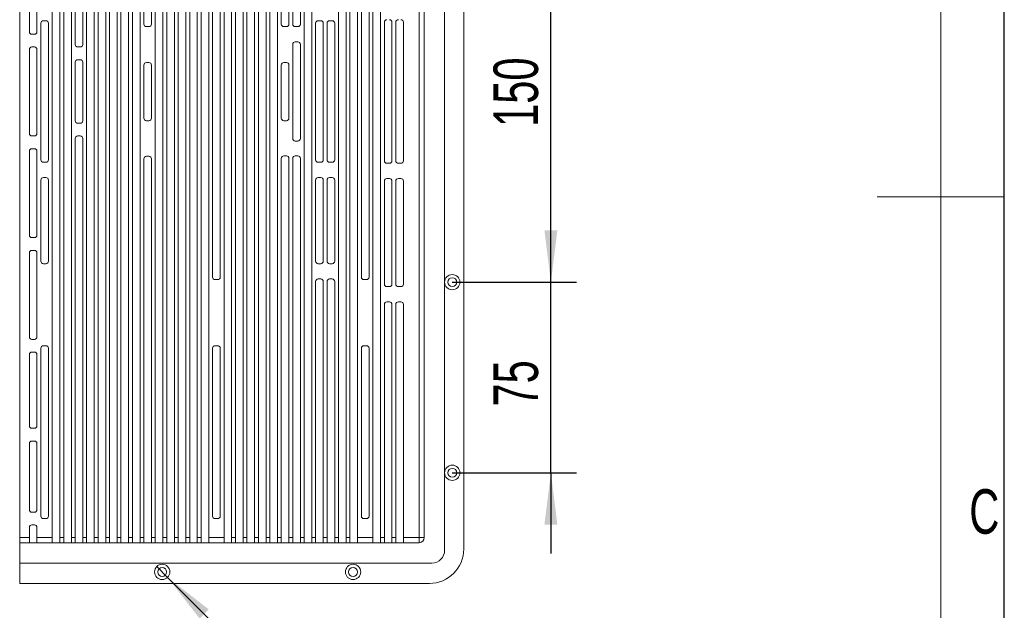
# Model space of a CAD drawing. Header units: millimetres. Extents: x 0 to 658, y -2 to 210.
# Tile 7 of 11: x 220 to 297, y 72 to 119. Entities that reach past the tile are written whole.
import ezdxf

# ---------------------------------------------------------------- set-up
doc = ezdxf.new("R2010")
doc.units = ezdxf.units.MM
doc.layers.add('图框', color=7, linetype='Continuous')
doc.styles.add('SLDTEXTSTYLE0', font='TXT', dxfattribs={"width": 0.7})
doc.styles.add('SLDTEXTSTYLE4', font='TXT', dxfattribs={"width": 0.633333})
doc.styles.add('SLDTEXTSTYLE7', font='TXT', dxfattribs={"width": 0.642857})
doc.dimstyles.new('SLDDIMSTYLE0', dxfattribs={"dimtxt": 3.5, "dimasz": 4.08, "dimexe": 0, "dimexo": 0.0625, "dimgap": 0.875, "dimtad": 2, "dimlfac": 5, "dimrnd": 1e-09, "dimzin": 12, "dimdsep": 46, "dimtxsty": 'SLDTEXTSTYLE0', "dimsah": 1, "dimcen": 0.09, "dimadec": 0, "dimazin": 3, "dimtfac": 1, "dimtofl": 0, "dimtmove": 0, "dimatfit": 3, "dimfxl": 0, "dimfrac": 2, "dimtolj": 1, "dimtzin": 12, "dimarcsym": 0})
doc.dimstyles.new('SLDDIMSTYLE2', dxfattribs={"dimtxt": 3.5, "dimasz": 4.08, "dimexe": 0, "dimexo": 0.0625, "dimgap": 0.875, "dimtad": 2, "dimlfac": 5, "dimrnd": 1e-09, "dimzin": 12, "dimdsep": 46, "dimtxsty": 'SLDTEXTSTYLE0', "dimsah": 1, "dimcen": 0.09, "dimadec": 0, "dimazin": 3, "dimtfac": 1, "dimtmove": 0, "dimatfit": 0, "dimfxl": 0, "dimfrac": 2, "dimtolj": 1, "dimtzin": 12, "dimarcsym": 0})
doc.dimstyles.new('SLDDIMSTYLE8', dxfattribs={"dimtxt": 3.5, "dimasz": 4.08, "dimexe": 0, "dimexo": 0.0625, "dimgap": 0.875, "dimtad": 0, "dimtih": 1, "dimtoh": 1, "dimlfac": 5, "dimrnd": 1e-09, "dimzin": 4, "dimdsep": 46, "dimtxsty": 'SLDTEXTSTYLE0', "dimblk1": 'NONE', "dimsah": 1, "dimcen": 0, "dimadec": 0, "dimazin": 1, "dimtfac": 1, "dimtmove": 0, "dimatfit": 3, "dimldrblk": 'NONE', "dimfxl": 0, "dimfrac": 2, "dimtolj": 1, "dimtzin": 12, "dimarcsym": 0})

# ---------------------------------------------------------------- blocks, each defined once
blk = doc.blocks.new('_D_55')
at = {"layer": '图框'}
for p, q in [((253.614, 128.29), (263.364, 128.29)), ((261.364, 98.29), (261.364, 128.29)), ((253.614, 98.29), (263.364, 98.29))]:
    blk.add_line(p, q, dxfattribs=at)
for points in [[(261.364, 128.29), (260.856, 124.21), (261.872, 124.21)], [(261.364, 98.29), (261.872, 102.37), (260.856, 102.37)]]:
    blk.add_solid(points, dxfattribs=at)
at = {"layer": '图框', "insert": (256.852, 110.5), "char_height": 3.5, "attachment_point": 1, "rotation": 90, "style": 'SLDTEXTSTYLE0'}
blk.add_mtext('150', dxfattribs=at)
blk = doc.blocks.new('_D_56')
at = {"layer": '图框'}
for p, q in [((261.364, 98.29), (261.364, 104.64)), ((253.614, 98.29), (263.364, 98.29)), ((261.364, 83.29), (261.364, 98.29)), ((253.614, 83.29), (263.364, 83.29)), ((261.364, 83.29), (261.364, 76.94))]:
    blk.add_line(p, q, dxfattribs=at)
for points in [[(261.364, 98.29), (261.872, 102.37), (260.856, 102.37)], [(261.364, 83.29), (260.856, 79.21), (261.872, 79.21)]]:
    blk.add_solid(points, dxfattribs=at)
at = {"layer": '图框', "insert": (256.852, 88.5), "char_height": 3.5, "attachment_point": 1, "rotation": 90, "style": 'SLDTEXTSTYLE0'}
blk.add_mtext('75', dxfattribs=at)
blk = doc.blocks.new('SW_SYMBOL_HOLE_DEPTH')
at = {"layer": '图框', "color": 0}
for p, q in [((0, 875), (800, 875)), ((400, 875), (400, 75)), ((100, 555), (400, 75)), ((700, 555), (400, 75))]:
    blk.add_line(p, q, dxfattribs=at)
blk = doc.blocks.new('SW_SYMBOL_HOLE_SINK')
at = {"layer": '图框', "color": 0}
for p, q in [((0, 875), (800, 75)), ((800, 75), (1600, 875))]:
    blk.add_line(p, q, dxfattribs=at)
blk = doc.blocks.new('SW_SYMBOL_HOLE_SPOT')
at = {"layer": '图框', "color": 0}
for p, q in [((0, 875), (0, 75)), ((1600, 75), (1600, 875)), ((0, 75), (1600, 75))]:
    blk.add_line(p, q, dxfattribs=at)
blk = doc.blocks.new('_D_60')
at = {"layer": '图框'}
for p, q in [((230.39, 75.914), (231.238, 75.065)), ((231.238, 75.065), (239.714, 66.573)), ((239.714, 66.573), (281.426, 66.573))]:
    blk.add_line(p, q, dxfattribs=at)
blk.add_solid([(231.238, 75.065), (233.761, 71.818), (234.48, 72.536)], dxfattribs=at)
at = {"layer": '图框', "xscale": 0.004072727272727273, "yscale": 0.004072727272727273, "zscale": 0.004072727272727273}
for name, p in [('SW_SYMBOL_HOLE_DEPTH', (265.539, 65.931)), ('SW_SYMBOL_HOLE_SINK', (246.801, 60.931)), ('SW_SYMBOL_HOLE_SPOT', (245.986, 55.931)), ('SW_SYMBOL_HOLE_DEPTH', (262.892, 55.931))]:
    blk.add_blockref(name, p, dxfattribs=at)
at = {"layer": '图框', "char_height": 3.5, "attachment_point": 1}
for s, insert, style in [('8 x', (241.301, 70.156), 'SLDTEXTSTYLE4'), ('%%c', (249.449, 70.156), 'SLDTEXTSTYLE0'), ('3.50', (255.287, 70.156), 'SLDTEXTSTYLE0'), ('11.50', (271.174, 70.156), 'SLDTEXTSTYLE0'), ('%%c', (253.726, 65.156), 'SLDTEXTSTYLE0'), ('6 X 90°', (259.565, 65.156), 'SLDTEXTSTYLE7'), ('%%c', (252.911, 60.156), 'SLDTEXTSTYLE0'), ('6', (258.75, 60.156), 'SLDTEXTSTYLE0'), ('0.50', (268.527, 60.156), 'SLDTEXTSTYLE0')]:
    blk.add_mtext(s, dxfattribs=dict(at, insert=insert, style=style))
blk = doc.blocks.new('_NONE')

msp = doc.modelspace()

# ---------------------------------------------------------------- linework, layer by layer
at = {"color": 7, "linetype": 'Continuous', "lineweight": 15}
for p, q in [((253.01403671, 77.18974731), (253.01403671, 149.3897461)), ((254.51403677, 77.28974602), (254.51403677, 149.2897459)), ((219.61403683, 148.38974557), (219.61403683, 78.18974635)), ((222.17403695, 148.38974557), (222.17403695, 78.18974635)), ((222.77403667, 78.18974635), (222.77403667, 148.38974557)), ((223.07403728, 78.18974635), (223.07403728, 148.38974557)), ((223.67403701, 78.18974635), (223.67403701, 148.38974557)), ((223.97403687, 116.98974601), (223.97403687, 148.38974557)), ((224.57403697, 116.98974601), (224.57403697, 148.38974557)), ((224.87403683, 78.18974635), (224.87403683, 148.38974557)), ((225.47403693, 78.18974635), (225.47403693, 148.38974557)), ((225.77403679, 78.18974635), (225.77403679, 148.38974557)), ((226.37403689, 78.18974635), (226.37403689, 148.38974557)), ((226.67403675, 78.18974635), (226.67403675, 148.38974557)), ((227.27403685, 78.18974635), (227.27403685, 148.38974557)), ((227.5740369, 78.18974635), (227.5740369, 148.38974557)), ((228.174037, 78.18974635), (228.174037, 148.38974557)), ((228.47403686, 78.18974635), (228.47403686, 148.38974557)), ((229.07403696, 78.18974635), (229.07403696, 148.38974557)), ((229.37403692, 118.58974627), (229.37403692, 148.38974557)), ((229.97403692, 118.58974627), (229.97403692, 148.38974557)), ((230.27403692, 78.18974635), (230.27403692, 148.38974557)), ((230.87403693, 78.18974635), (230.87403693, 148.38974557)), ((231.17403693, 78.18974635), (231.17403693, 148.38974557)), ((231.77403694, 78.18974635), (231.77403694, 148.38974557)), ((232.07403689, 78.18974635), (232.07403689, 148.38974557)), ((232.67403699, 78.18974635), (232.67403699, 148.38974557)), ((232.97403685, 78.18974635), (232.97403685, 148.38974557)), ((233.57403695, 78.18974635), (233.57403695, 148.38974557)), ((233.87403682, 78.18974635), (233.87403682, 148.38974557)), ((234.47403691, 78.18974635), (234.47403691, 148.38974557)), ((235.67403674, 78.18974635), (235.67403674, 148.38974557)), ((236.27403684, 78.18974635), (236.27403684, 148.38974557)), ((236.57403707, 78.18974635), (236.57403707, 148.38974557)), ((237.1740368, 78.18974635), (237.1740368, 148.38974557)), ((237.47403666, 78.18974635), (237.47403666, 148.38974557)), ((238.07403713, 78.18974635), (238.07403713, 148.38974557)), ((238.37403699, 78.18974635), (238.37403699, 148.38974557)), ((238.97403672, 78.18974635), (238.97403672, 148.38974557)), ((239.27403658, 78.18974635), (239.27403658, 148.38974557)), ((239.87403705, 78.18974635), (239.87403705, 148.38974557)), ((240.17403692, 118.58974627), (240.17403692, 148.38974557)), ((240.77403664, 118.58974627), (240.77403664, 148.38974557)), ((241.07403725, 118.58974627), (241.07403725, 148.38974557)), ((241.67403698, 118.58974627), (241.67403698, 148.38974557)), ((241.97403684, 78.18974635), (241.97403684, 148.38974557)), ((242.57403657, 78.18974635), (242.57403657, 148.38974557)), ((244.6740371, 78.18974635), (244.6740371, 148.38974557)), ((245.27403682, 78.18974635), (245.27403682, 148.38974557)), ((245.57403743, 78.18974635), (245.57403743, 148.38974557)), ((246.17403716, 78.18974635), (246.17403716, 148.38974557)), ((247.37403661, 78.18974635), (247.37403661, 148.38974557)), ((247.97403633, 78.18974635), (247.97403633, 148.38974557)), ((251.01403713, 78.18974635), (251.01403713, 148.38974557)), ((251.41403645, 148.38974557), (251.41403645, 78.18974635)), ((234.77403678, 98.68974766), (234.77403678, 127.88974612)), ((235.37403688, 98.68974766), (235.37403688, 127.88974612)), ((246.47403627, 98.68974766), (246.47403627, 127.88974612)), ((247.07403749, 98.68974766), (247.07403749, 127.88974612)), ((220.37403702, 117.98974654), (220.37403702, 124.58974651)), ((220.97403675, 117.98974654), (220.97403675, 124.58974651)), ((221.27403661, 107.91974595), (221.27403661, 118.65974596)), ((221.47403702, 118.85974637), (221.67403668, 118.85974637)), ((221.87403708, 107.91974595), (221.87403708, 118.65974596)), ((242.87403717, 107.91974595), (242.87403717, 118.65974596)), ((243.07403683, 118.85974637), (243.27403724, 118.85974637)), ((243.47403764, 107.91974595), (243.47403764, 118.65974596)), ((243.77403676, 107.91974595), (243.77403676, 118.65974596)), ((243.97403717, 118.85974637), (244.17403757, 118.85974637)), ((244.37403649, 107.91974595), (244.37403649, 118.65974596)), ((248.27403694, 107.83974609), (248.27403694, 118.73974583)), ((248.87403667, 107.83974609), (248.87403667, 118.73974583)), ((249.17403727, 107.83974609), (249.17403727, 118.73974583)), ((249.774037, 107.83974609), (249.774037, 118.73974583)), ((220.77403709, 117.78974614), (220.57403668, 117.78974614)), ((229.57403695, 118.38974586), (229.77403689, 118.38974586)), ((240.37403658, 118.38974586), (240.57403698, 118.38974586)), ((241.27403691, 118.38974586), (241.47403657, 118.38974586)), ((241.07403725, 109.58974591), (241.07403725, 116.98974601)), ((241.27403691, 117.18974641), (241.47403657, 117.18974641)), ((241.67403698, 116.98974601), (241.67403698, 109.58974591)), ((220.37403702, 109.98974672), (220.37403702, 116.58974669)), ((220.57403668, 116.7897456), (220.77403709, 116.7897456)), ((220.97403675, 109.98974672), (220.97403675, 116.58974669)), ((224.37403694, 116.7897456), (224.17403727, 116.7897456)), ((223.97403687, 110.98974577), (223.97403687, 115.58974615)), ((224.17403727, 115.78974656), (224.37403694, 115.78974656)), ((224.57403697, 110.98974577), (224.57403697, 115.58974615)), ((229.37403692, 111.18974617), (229.37403692, 115.3697469)), ((229.57403695, 115.56974581), (229.77403689, 115.56974581)), ((229.97403692, 111.18974617), (229.97403692, 115.3697469)), ((240.17403692, 111.18974617), (240.17403692, 115.3697469)), ((240.37403658, 115.56974581), (240.57403698, 115.56974581)), ((240.77403664, 111.18974617), (240.77403664, 115.3697469)), ((224.37403694, 110.78974685), (224.17403727, 110.78974685)), ((229.77403689, 110.98974577), (229.57403695, 110.98974577)), ((240.57403698, 110.98974577), (240.37403658, 110.98974577)), ((220.77403709, 109.78974632), (220.57403668, 109.78974632)), ((223.97403687, 78.18974635), (223.97403687, 109.58974591)), ((224.17403727, 109.78974632), (224.37403694, 109.78974632)), ((224.57403697, 78.18974635), (224.57403697, 109.58974591)), ((241.27403691, 109.38974551), (241.47403657, 109.38974551)), ((220.37403702, 101.9897469), (220.37403702, 108.58974687)), ((220.57403668, 108.78974578), (220.77403709, 108.78974578)), ((220.97403675, 101.9897469), (220.97403675, 108.58974687)), ((221.47403702, 107.71974555), (221.67403668, 107.71974555)), ((229.37403692, 78.18974635), (229.37403692, 107.98974565)), ((229.57403695, 108.18974605), (229.77403689, 108.18974605)), ((229.97403692, 78.18974635), (229.97403692, 107.98974565)), ((240.17403692, 78.18974635), (240.17403692, 108.02057764)), ((240.37403658, 108.22057805), (240.57403698, 108.22057805)), ((240.77403664, 78.18974635), (240.77403664, 108.02057764)), ((241.07403725, 78.18974635), (241.07403725, 108.02057764)), ((241.27403691, 108.22057805), (241.47403657, 108.22057805)), ((241.67403698, 78.18974635), (241.67403698, 108.02057764)), ((243.07403683, 107.71974555), (243.27403724, 107.71974555)), ((243.97403717, 107.71974555), (244.17403757, 107.71974555)), ((248.47403735, 107.63974569), (248.67403626, 107.63974569)), ((249.37403619, 107.63974569), (249.5740366, 107.63974569)), ((221.27403661, 99.93974647), (221.27403661, 106.31974718)), ((221.47403702, 106.51974759), (221.67403668, 106.51974759)), ((221.87403708, 99.93974647), (221.87403708, 106.31974718)), ((242.87403717, 99.93974647), (242.87403717, 106.31974718)), ((243.07403683, 106.51974759), (243.27403724, 106.51974759)), ((243.47403764, 99.93974647), (243.47403764, 106.31974718)), ((243.77403676, 99.93974647), (243.77403676, 106.31974718)), ((243.97403717, 106.51974759), (244.17403757, 106.51974759)), ((244.37403649, 99.93974647), (244.37403649, 106.31974718)), ((248.27403694, 98.1397458), (248.27403694, 106.23974583)), ((248.47403735, 106.43974623), (248.67403626, 106.43974623)), ((248.87403667, 98.1397458), (248.87403667, 106.23974583)), ((249.17403727, 98.1397458), (249.17403727, 106.23974583)), ((249.37403619, 106.43974623), (249.5740366, 106.43974623)), ((249.774037, 98.1397458), (249.774037, 106.23974583)), ((220.77403709, 101.7897465), (220.57403668, 101.7897465)), ((220.57403668, 100.78974745), (220.77403709, 100.78974745)), ((220.37403702, 93.98974559), (220.37403702, 100.58974704)), ((220.97403675, 93.98974559), (220.97403675, 100.58974704)), ((221.47403702, 99.73974607), (221.67403668, 99.73974607)), ((243.07403683, 99.73974607), (243.27403724, 99.73974607)), ((243.97403717, 99.73974607), (244.17403757, 99.73974607)), ((234.97403681, 98.48974726), (235.17403684, 98.48974726)), ((242.87403717, 78.18974635), (242.87403717, 98.33974621)), ((243.07403683, 98.53974662), (243.27403724, 98.53974662)), ((243.47403764, 78.18974635), (243.47403764, 98.33974621)), ((243.77403676, 78.18974635), (243.77403676, 98.33974621)), ((243.97403717, 98.53974662), (244.17403757, 98.53974662)), ((244.37403649, 78.18974635), (244.37403649, 98.33974621)), ((246.67403668, 98.48974726), (246.87403708, 98.48974726)), ((248.47403735, 97.9397454), (248.67403626, 97.9397454)), ((249.37403619, 97.9397454), (249.5740366, 97.9397454)), ((248.47403735, 96.73974595), (248.67403626, 96.73974595)), ((249.37403619, 96.73974595), (249.5740366, 96.73974595)), ((248.27403694, 78.18974635), (248.27403694, 96.53974554)), ((248.87403667, 78.18974635), (248.87403667, 96.53974554)), ((249.17403727, 78.18974635), (249.17403727, 96.53974554)), ((249.774037, 78.18974635), (249.774037, 96.53974554)), ((220.77403709, 93.78974518), (220.57403668, 93.78974518)), ((221.27403661, 79.88974831), (221.27403661, 93.08974526)), ((221.47403702, 93.28974566), (221.67403668, 93.28974566)), ((221.87403708, 79.88974831), (221.87403708, 93.08974526)), ((234.77403678, 79.88974831), (234.77403678, 93.08974526)), ((234.97403681, 93.28974566), (235.17403684, 93.28974566)), ((235.37403688, 79.88974831), (235.37403688, 93.08974526)), ((246.47403627, 79.88974831), (246.47403627, 93.08974526)), ((246.67403668, 93.28974566), (246.87403708, 93.28974566)), ((247.07403749, 79.88974831), (247.07403749, 93.08974526)), ((220.37403702, 86.98974631), (220.37403702, 92.58974573)), ((220.57403668, 92.78974614), (220.77403709, 92.78974614)), ((220.97403675, 86.98974631), (220.97403675, 92.58974573)), ((220.77403709, 86.7897459), (220.57403668, 86.7897459)), ((220.37403702, 80.38974783), (220.37403702, 85.58974645)), ((220.57403668, 85.78974685), (220.77403709, 85.78974685)), ((220.97403675, 80.38974783), (220.97403675, 85.58974645)), ((220.77403709, 80.18974445), (220.57403668, 80.18974445)), ((220.37403702, 78.18974635), (220.37403702, 78.98974797)), ((220.57403668, 79.1897454), (220.77403709, 79.1897454)), ((220.97403675, 78.18974635), (220.97403675, 78.98974797)), ((221.47403702, 79.68974492), (221.67403668, 79.68974492)), ((234.97403681, 79.68974492), (235.17403684, 79.68974492)), ((246.67403668, 79.68974492), (246.87403708, 79.68974492)), ((219.61403683, 78.18974635), (220.37403702, 78.18974635)), ((219.61403683, 77.78974554), (219.61403683, 78.18974635)), ((220.37403702, 77.78974554), (220.37403702, 78.18974635)), ((220.97403675, 78.18974635), (222.17403695, 78.18974635)), ((220.97403675, 77.78974554), (220.97403675, 78.18974635)), ((222.17403695, 78.18974635), (222.17403695, 77.78974554)), ((222.77403667, 78.18974635), (223.07403728, 78.18974635)), ((222.77403667, 77.78974554), (222.77403667, 78.18974635)), ((223.07403728, 77.78974554), (223.07403728, 78.18974635)), ((223.67403701, 78.18974635), (223.97403687, 78.18974635)), ((223.67403701, 77.78974554), (223.67403701, 78.18974635)), ((223.97403687, 77.78974554), (223.97403687, 78.18974635)), ((224.57403697, 78.18974635), (224.87403683, 78.18974635)), ((224.57403697, 77.78974554), (224.57403697, 78.18974635)), ((224.87403683, 77.78974554), (224.87403683, 78.18974635)), ((225.47403693, 78.18974635), (225.77403679, 78.18974635)), ((225.47403693, 77.78974554), (225.47403693, 78.18974635)), ((225.77403679, 77.78974554), (225.77403679, 78.18974635)), ((226.37403689, 78.18974635), (226.67403675, 78.18974635)), ((226.37403689, 77.78974554), (226.37403689, 78.18974635)), ((226.67403675, 77.78974554), (226.67403675, 78.18974635)), ((227.27403685, 78.18974635), (227.5740369, 78.18974635)), ((227.27403685, 77.78974554), (227.27403685, 78.18974635)), ((227.5740369, 77.78974554), (227.5740369, 78.18974635)), ((228.174037, 78.18974635), (228.47403686, 78.18974635)), ((228.174037, 77.78974554), (228.174037, 78.18974635)), ((228.47403686, 77.78974554), (228.47403686, 78.18974635)), ((229.07403696, 78.18974635), (229.37403692, 78.18974635)), ((229.07403696, 77.78974554), (229.07403696, 78.18974635)), ((229.37403692, 77.78974554), (229.37403692, 78.18974635)), ((229.97403692, 78.18974635), (230.27403692, 78.18974635)), ((229.97403692, 77.78974554), (229.97403692, 78.18974635)), ((230.27403692, 77.78974554), (230.27403692, 78.18974635)), ((230.87403693, 78.18974635), (231.17403693, 78.18974635)), ((230.87403693, 77.78974554), (230.87403693, 78.18974635)), ((231.17403693, 77.78974554), (231.17403693, 78.18974635)), ((231.77403694, 78.18974635), (232.07403689, 78.18974635)), ((231.77403694, 77.78974554), (231.77403694, 78.18974635)), ((232.07403689, 77.78974554), (232.07403689, 78.18974635)), ((232.67403699, 78.18974635), (232.97403685, 78.18974635)), ((232.67403699, 77.78974554), (232.67403699, 78.18974635)), ((232.97403685, 77.78974554), (232.97403685, 78.18974635)), ((233.57403695, 78.18974635), (233.87403682, 78.18974635)), ((233.57403695, 77.78974554), (233.57403695, 78.18974635)), ((233.87403682, 77.78974554), (233.87403682, 78.18974635)), ((234.47403691, 78.18974635), (235.67403674, 78.18974635)), ((234.47403691, 77.78974554), (234.47403691, 78.18974635)), ((235.67403674, 77.78974554), (235.67403674, 78.18974635)), ((236.27403684, 78.18974635), (236.57403707, 78.18974635)), ((236.27403684, 77.78974554), (236.27403684, 78.18974635)), ((236.57403707, 77.78974554), (236.57403707, 78.18974635)), ((237.1740368, 78.18974635), (237.47403666, 78.18974635)), ((237.1740368, 77.78974554), (237.1740368, 78.18974635)), ((237.47403666, 77.78974554), (237.47403666, 78.18974635)), ((238.07403713, 78.18974635), (238.37403699, 78.18974635)), ((238.07403713, 77.78974554), (238.07403713, 78.18974635)), ((238.37403699, 77.78974554), (238.37403699, 78.18974635)), ((238.97403672, 78.18974635), (239.27403658, 78.18974635)), ((238.97403672, 77.78974554), (238.97403672, 78.18974635)), ((239.27403658, 77.78974554), (239.27403658, 78.18974635)), ((239.87403705, 78.18974635), (240.17403692, 78.18974635)), ((239.87403705, 77.78974554), (239.87403705, 78.18974635)), ((240.17403692, 77.78974554), (240.17403692, 78.18974635)), ((240.77403664, 78.18974635), (241.07403725, 78.18974635)), ((240.77403664, 77.78974554), (240.77403664, 78.18974635)), ((241.07403725, 77.78974554), (241.07403725, 78.18974635)), ((241.67403698, 78.18974635), (241.97403684, 78.18974635)), ((241.67403698, 77.78974554), (241.67403698, 78.18974635)), ((241.97403684, 77.78974554), (241.97403684, 78.18974635)), ((242.57403657, 78.18974635), (242.87403717, 78.18974635)), ((242.57403657, 77.78974554), (242.57403657, 78.18974635)), ((242.87403717, 77.78974554), (242.87403717, 78.18974635)), ((243.47403764, 78.18974635), (243.77403676, 78.18974635)), ((243.47403764, 77.78974554), (243.47403764, 78.18974635)), ((243.77403676, 77.78974554), (243.77403676, 78.18974635)), ((244.37403649, 78.18974635), (244.6740371, 78.18974635)), ((244.37403649, 77.78974554), (244.37403649, 78.18974635)), ((244.6740371, 77.78974554), (244.6740371, 78.18974635)), ((245.27403682, 78.18974635), (245.57403743, 78.18974635)), ((245.27403682, 77.78974554), (245.27403682, 78.18974635)), ((245.57403743, 77.78974554), (245.57403743, 78.18974635)), ((246.17403716, 78.18974635), (247.37403661, 78.18974635)), ((246.17403716, 77.78974554), (246.17403716, 78.18974635)), ((247.37403661, 77.78974554), (247.37403661, 78.18974635)), ((247.97403633, 78.18974635), (248.27403694, 78.18974635)), ((247.97403633, 77.78974554), (247.97403633, 78.18974635)), ((248.27403694, 77.78974554), (248.27403694, 78.18974635)), ((248.87403667, 78.18974635), (249.17403727, 78.18974635)), ((248.87403667, 77.78974554), (248.87403667, 78.18974635)), ((249.17403727, 77.78974554), (249.17403727, 78.18974635)), ((249.774037, 78.18974635), (251.01403713, 78.18974635)), ((249.774037, 77.78974554), (249.774037, 78.18974635)), ((251.01403713, 78.18974635), (251.01403713, 77.78974554)), ((251.01403713, 78.18974635), (251.41403645, 78.18974635)), ((220.37403702, 77.78974554), (219.61403683, 77.78974554)), ((219.61403683, 77.78974554), (219.61403683, 76.18974826)), ((220.37403702, 77.78974554), (220.97403675, 77.78974554)), ((222.17403695, 77.78974554), (220.97403675, 77.78974554)), ((222.17403695, 77.78974554), (222.77403667, 77.78974554)), ((223.07403728, 77.78974554), (222.77403667, 77.78974554)), ((223.07403728, 77.78974554), (223.67403701, 77.78974554)), ((223.97403687, 77.78974554), (223.67403701, 77.78974554)), ((223.97403687, 77.78974554), (224.57403697, 77.78974554)), ((224.87403683, 77.78974554), (224.57403697, 77.78974554)), ((224.87403683, 77.78974554), (225.47403693, 77.78974554)), ((225.77403679, 77.78974554), (225.47403693, 77.78974554)), ((225.77403679, 77.78974554), (226.37403689, 77.78974554)), ((226.67403675, 77.78974554), (226.37403689, 77.78974554)), ((226.67403675, 77.78974554), (227.27403685, 77.78974554)), ((227.5740369, 77.78974554), (227.27403685, 77.78974554)), ((227.5740369, 77.78974554), (228.174037, 77.78974554)), ((228.47403686, 77.78974554), (228.174037, 77.78974554)), ((228.47403686, 77.78974554), (229.07403696, 77.78974554)), ((229.37403692, 77.78974554), (229.07403696, 77.78974554)), ((229.37403692, 77.78974554), (229.97403692, 77.78974554)), ((230.27403692, 77.78974554), (229.97403692, 77.78974554)), ((230.27403692, 77.78974554), (230.87403693, 77.78974554)), ((231.17403693, 77.78974554), (230.87403693, 77.78974554)), ((231.17403693, 77.78974554), (231.77403694, 77.78974554)), ((232.07403689, 77.78974554), (231.77403694, 77.78974554)), ((232.07403689, 77.78974554), (232.67403699, 77.78974554)), ((232.97403685, 77.78974554), (232.67403699, 77.78974554)), ((232.97403685, 77.78974554), (233.57403695, 77.78974554)), ((233.87403682, 77.78974554), (233.57403695, 77.78974554)), ((233.87403682, 77.78974554), (234.47403691, 77.78974554)), ((235.67403674, 77.78974554), (234.47403691, 77.78974554)), ((235.67403674, 77.78974554), (236.27403684, 77.78974554)), ((236.57403707, 77.78974554), (236.27403684, 77.78974554)), ((236.57403707, 77.78974554), (237.1740368, 77.78974554)), ((237.47403666, 77.78974554), (237.1740368, 77.78974554)), ((237.47403666, 77.78974554), (238.07403713, 77.78974554)), ((238.37403699, 77.78974554), (238.07403713, 77.78974554)), ((238.37403699, 77.78974554), (238.97403672, 77.78974554)), ((239.27403658, 77.78974554), (238.97403672, 77.78974554)), ((239.27403658, 77.78974554), (239.87403705, 77.78974554)), ((240.17403692, 77.78974554), (239.87403705, 77.78974554)), ((240.17403692, 77.78974554), (240.77403664, 77.78974554)), ((241.07403725, 77.78974554), (240.77403664, 77.78974554)), ((241.07403725, 77.78974554), (241.67403698, 77.78974554)), ((241.97403684, 77.78974554), (241.67403698, 77.78974554)), ((241.97403684, 77.78974554), (242.57403657, 77.78974554)), ((242.87403717, 77.78974554), (242.57403657, 77.78974554)), ((242.87403717, 77.78974554), (243.47403764, 77.78974554)), ((243.77403676, 77.78974554), (243.47403764, 77.78974554)), ((243.77403676, 77.78974554), (244.37403649, 77.78974554)), ((244.6740371, 77.78974554), (244.37403649, 77.78974554)), ((244.6740371, 77.78974554), (245.27403682, 77.78974554)), ((245.57403743, 77.78974554), (245.27403682, 77.78974554)), ((245.57403743, 77.78974554), (246.17403716, 77.78974554)), ((247.37403661, 77.78974554), (246.17403716, 77.78974554)), ((247.37403661, 77.78974554), (247.97403633, 77.78974554)), ((248.27403694, 77.78974554), (247.97403633, 77.78974554)), ((248.27403694, 77.78974554), (248.87403667, 77.78974554)), ((249.17403727, 77.78974554), (248.87403667, 77.78974554)), ((249.17403727, 77.78974554), (249.774037, 77.78974554)), ((251.01403713, 77.78974554), (249.774037, 77.78974554)), ((219.61403683, 76.18974826), (252.01403767, 76.18974826)), ((219.61403683, 74.58974502), (219.61403683, 76.18974826)), ((219.61403683, 74.58974502), (251.81403726, 74.58974502))]:
    msp.add_line(p, q, dxfattribs=at)
for centre, radius in [((253.61403692, 98.28974618), 0.6), ((253.61403692, 98.28974618), 0.35), ((253.61403692, 83.28974618), 0.6), ((253.61403692, 83.28974618), 0.35), ((230.81403692, 75.48974618), 0.6), ((230.81403692, 75.48974618), 0.35), ((245.81403692, 75.48974618), 0.6), ((245.81403692, 75.48974618), 0.35)]:
    msp.add_circle(centre, radius, dxfattribs=at)
for centre, radius, start, end in [((221.47403692, 118.65974618), 0.2, 90, 180), ((221.67403692, 118.65974618), 0.2, 0, 90), ((229.57403692, 118.58974618), 0.2, 180, 270), ((229.77403692, 118.58974618), 0.2, 270, 0), ((240.37403692, 118.58974618), 0.2, 180, 270), ((240.57403692, 118.58974618), 0.2, 270, 0), ((241.27403692, 118.58974618), 0.2, 180, 270), ((241.47403692, 118.58974618), 0.2, 270, 0), ((243.07403692, 118.65974618), 0.2, 90, 180), ((243.27403692, 118.65974618), 0.2, 0, 90), ((243.97403692, 118.65974618), 0.2, 90, 180), ((244.17403692, 118.65974618), 0.2, 0, 90), ((248.47403692, 118.73974618), 0.2, 90, 180), ((248.67403692, 118.73974618), 0.2, 0, 90), ((249.37403692, 118.73974618), 0.2, 90, 180), ((249.57403692, 118.73974618), 0.2, 0, 90), ((220.57403692, 117.98974618), 0.2, 180, 270), ((220.77403692, 117.98974618), 0.2, 270, 0), ((224.17403692, 116.98974618), 0.2, 180, 270), ((224.37403692, 116.98974618), 0.2, 270, 0), ((241.27403692, 116.98974618), 0.2, 90, 180), ((241.47403692, 116.98974618), 0.2, 0, 90), ((220.57403692, 116.58974618), 0.2, 90, 180), ((220.77403692, 116.58974618), 0.2, 0, 90), ((224.17403692, 115.58974618), 0.2, 90, 180), ((224.37403692, 115.58974618), 0.2, 0, 90), ((229.57403692, 115.36974618), 0.2, 90, 180), ((229.77403692, 115.36974618), 0.2, 0, 90), ((240.37403692, 115.36974618), 0.2, 90, 180), ((240.57403692, 115.36974618), 0.2, 0, 90), ((224.17403692, 110.98974618), 0.2, 180, 270), ((224.37403692, 110.98974618), 0.2, 270, 0), ((229.57403692, 111.18974618), 0.2, 180, 270), ((229.77403692, 111.18974618), 0.2, 270, 0), ((240.37403692, 111.18974618), 0.2, 180, 270), ((240.57403692, 111.18974618), 0.2, 270, 0), ((220.57403692, 109.98974618), 0.2, 180, 270), ((220.77403692, 109.98974618), 0.2, 270, 0), ((224.17403692, 109.58974618), 0.2, 90, 180), ((224.37403692, 109.58974618), 0.2, 0, 90), ((241.27403692, 109.58974618), 0.2, 180, 270), ((241.47403692, 109.58974618), 0.2, 270, 0), ((220.57403692, 108.58974618), 0.2, 90, 180), ((220.77403692, 108.58974618), 0.2, 0, 90), ((221.47403692, 107.91974618), 0.2, 180, 270), ((221.67403692, 107.91974618), 0.2, 270, 0), ((229.57403692, 107.98974618), 0.2, 90, 180), ((229.77403692, 107.98974618), 0.2, 0, 90), ((240.37403692, 108.02057779), 0.2, 90, 180), ((240.57403692, 108.02057779), 0.2, 0, 90), ((241.27403692, 108.02057779), 0.2, 90, 180), ((241.47403692, 108.02057779), 0.2, 0, 90), ((243.07403692, 107.91974618), 0.2, 180, 270), ((243.27403692, 107.91974618), 0.2, 270, 0), ((243.97403692, 107.91974618), 0.2, 180, 270), ((244.17403692, 107.91974618), 0.2, 270, 0), ((248.47403692, 107.83974618), 0.2, 180, 270), ((248.67403692, 107.83974618), 0.2, 270, 0), ((249.37403692, 107.83974618), 0.2, 180, 270), ((249.57403692, 107.83974618), 0.2, 270, 0), ((221.47403692, 106.31974618), 0.2, 90, 180), ((221.67403692, 106.31974618), 0.2, 0, 90), ((243.07403692, 106.31974618), 0.2, 90, 180), ((243.27403692, 106.31974618), 0.2, 0, 90), ((243.97403692, 106.31974618), 0.2, 90, 180), ((244.17403692, 106.31974618), 0.2, 0, 90), ((248.47403692, 106.23974618), 0.2, 90, 180), ((248.67403692, 106.23974618), 0.2, 0, 90), ((249.37403692, 106.23974618), 0.2, 90, 180), ((249.57403692, 106.23974618), 0.2, 0, 90), ((220.57403692, 101.98974618), 0.2, 180, 270), ((220.77403692, 101.98974618), 0.2, 270, 0), ((220.57403692, 100.58974618), 0.2, 90, 180), ((220.77403692, 100.58974618), 0.2, 0, 90), ((221.47403692, 99.93974618), 0.2, 180, 270), ((221.67403692, 99.93974618), 0.2, 270, 0), ((243.07403692, 99.93974618), 0.2, 180, 270), ((243.27403692, 99.93974618), 0.2, 270, 0), ((243.97403692, 99.93974618), 0.2, 180, 270), ((244.17403692, 99.93974618), 0.2, 270, 0), ((234.97403692, 98.68974618), 0.2, 180, 270), ((235.17403692, 98.68974618), 0.2, 270, 0), ((243.07403692, 98.33974618), 0.2, 90, 180), ((243.27403692, 98.33974618), 0.2, 0, 90), ((243.97403692, 98.33974618), 0.2, 90, 180), ((244.17403692, 98.33974618), 0.2, 0, 90), ((246.67403692, 98.68974618), 0.2, 180, 270), ((246.87403692, 98.68974618), 0.2, 270, 0), ((248.47403692, 98.13974618), 0.2, 180, 270), ((248.67403692, 98.13974618), 0.2, 270, 0), ((249.37403692, 98.13974618), 0.2, 180, 270), ((249.57403692, 98.13974618), 0.2, 270, 0), ((248.47403692, 96.53974618), 0.2, 90, 180), ((248.67403692, 96.53974618), 0.2, 0, 90), ((249.37403692, 96.53974618), 0.2, 90, 180), ((249.57403692, 96.53974618), 0.2, 0, 90), ((220.57403692, 93.98974618), 0.2, 180, 270), ((220.77403692, 93.98974618), 0.2, 270, 0), ((221.47403692, 93.08974618), 0.2, 90, 180), ((221.67403692, 93.08974618), 0.2, 0, 90), ((234.97403692, 93.08974618), 0.2, 90, 180), ((235.17403692, 93.08974618), 0.2, 0, 90), ((246.67403692, 93.08974618), 0.2, 90, 180), ((246.87403692, 93.08974618), 0.2, 0, 90), ((220.57403692, 92.58974618), 0.2, 90, 180), ((220.77403692, 92.58974618), 0.2, 0, 90), ((220.57403692, 86.98974618), 0.2, 180, 270), ((220.77403692, 86.98974618), 0.2, 270, 0), ((220.57403692, 85.58974618), 0.2, 90, 180), ((220.77403692, 85.58974618), 0.2, 0, 90), ((220.57403692, 80.38974618), 0.2, 180, 270), ((220.77403692, 80.38974618), 0.2, 270, 0), ((221.47403692, 79.88974618), 0.2, 180, 270), ((221.67403692, 79.88974618), 0.2, 270, 0), ((234.97403692, 79.88974618), 0.2, 180, 270), ((235.17403692, 79.88974618), 0.2, 270, 0), ((246.67403692, 79.88974618), 0.2, 180, 270), ((246.87403692, 79.88974618), 0.2, 270, 0), ((220.57403692, 78.98974618), 0.2, 90, 180), ((220.77403692, 78.98974618), 0.2, 0, 90), ((251.01403692, 78.18974618), 0.4, 270, 0), ((251.81403692, 77.28974618), 2.7, 270, 0), ((252.01403692, 77.18974618), 1, 270, 0)]:
    msp.add_arc(centre, radius, start, end, dxfattribs=at)
at = {"layer": '图框'}
msp.add_line((297, 0), (297, 210), dxfattribs=at)
at = {"layer": '图框', "linetype": 'Continuous', "lineweight": 15}
msp.add_line((292, 5), (292, 205), dxfattribs=at)
at = {"layer": '图框', "lineweight": 15}
msp.add_line((297, 105), (287, 105), dxfattribs=at)

# ---------------------------------------------------------------- texts
at = {"layer": '图框', "insert": (295.42725694, 81.99728633), "char_height": 3.5, "attachment_point": 2, "style": 'SLDTEXTSTYLE0'}
msp.add_mtext('C', dxfattribs=at)

# ---------------------------------------------------------------- dimensions: what is measured, and where the dimension line sits
at = {"layer": '图框'}
for base, p1, p2, dimstyle, picture, middle in [((261.36393521, 128.28974618), (253.61403692, 98.28974618), (253.61403692, 128.28974618), 'SLDDIMSTYLE0', '_D_55', (261.36393521, 113.55485196)), ((261.36393521, 98.28974618), (253.61403692, 83.28974618), (253.61403692, 98.28974618), 'SLDDIMSTYLE2', '_D_56', (261.36393521, 90.53652283))]:
    dim = msp.add_linear_dim(base=base, p1=p1, p2=p2, angle=90, dimstyle=dimstyle, dxfattribs=at)
    dim.commit()
    dim.dimension.update_dxf_attribs({"geometry": picture, "text_midpoint": middle, "dimtype": 160})
dim = msp.add_diameter_dim_2p(p1=(230.39018121, 75.91441822), p2=(231.23789263, 75.06507415), text='8 x <> {\\fGDT;x} 11.50\\P{\\fGDT;w}%%c 6 X 90°\\P{\\fGDT;v}%%c 6 {\\fGDT;x} 0.50', dimstyle='SLDDIMSTYLE8', dxfattribs=at)
dim.commit()
dim.dimension.update_dxf_attribs({"geometry": '_D_60', "text_midpoint": (261.36393521, 63.14422118), "dimtype": 163})

doc.saveas('drawing.dxf')
